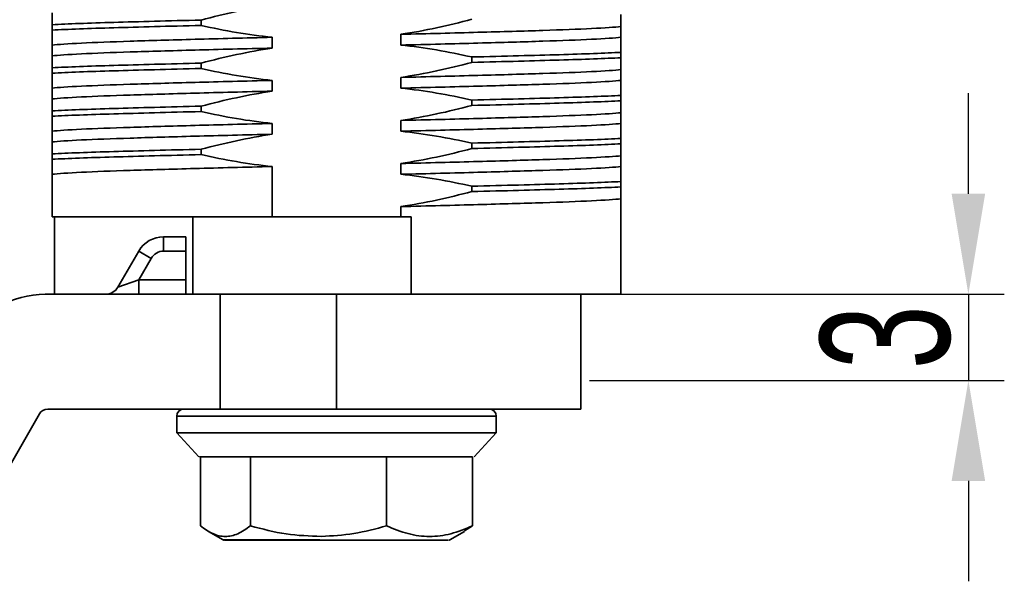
# Model space of a CAD drawing. Header units: millimetres. Extents: x 3087 to 3354, y 1301 to 1530.
# Tile 4 of 15: x 3164 to 3199, y 1399 to 1419. Entities that reach past the tile are written whole.
import ezdxf

# ---------------------------------------------------------------- set-up
doc = ezdxf.new("R2010")
doc.units = ezdxf.units.MM
doc.layers.add('尺寸线层', color=3, linetype='Continuous', lineweight=18)
doc.layers.add('粗实线层', color=7, linetype='Continuous', lineweight=35)
doc.styles.add('标准', font='txt', dxfattribs={"width": 0.667})
doc.dimstyles.new('对齐', dxfattribs={"dimtxt": 3, "dimasz": 2.5, "dimexe": 1.25, "dimexo": 0.625, "dimtad": 1, "dimdsep": 46, "dimtxsty": '标准', "dimcen": 2.5, "dimclrd": 3, "dimclre": 3, "dimclrt": 3, "dimadec": 0, "dimazin": 0, "dimtfac": 1, "dimtmove": 0, "dimatfit": 3, "dimfxl": 1, "dimarcsym": 0})

# ---------------------------------------------------------------- blocks, each defined once
blk = doc.blocks.new('*D18')
at = {"layer": 'Defpoints', "color": 0, "transparency": 16777216}
for p in [(3184.449, 1409.394), (3183.673, 1406.394), (3197.49, 1406.394)]:
    blk.add_point(p, dxfattribs=at)
at = {"layer": '尺寸线层', "color": 3, "lineweight": -2, "transparency": 16777216}
for p, q in [((3197.49, 1412.894), (3197.49, 1416.394)), ((3185.074, 1409.394), (3198.74, 1409.394)), ((3197.49, 1409.394), (3197.49, 1406.394)), ((3184.298, 1406.394), (3198.74, 1406.394)), ((3197.49, 1402.894), (3197.49, 1399.394))]:
    blk.add_line(p, q, dxfattribs=at)
at = {"layer": '尺寸线层', "color": 3, "transparency": 16777216}
for points in [[(3196.907, 1412.894), (3198.074, 1412.894), (3197.49, 1409.394)], [(3196.907, 1402.894), (3198.074, 1402.894), (3197.49, 1406.394)]]:
    blk.add_solid(points, dxfattribs=at)
at = {"layer": '尺寸线层', "color": 3, "transparency": 16777216, "insert": (3194.615, 1407.894), "char_height": 4.5, "attachment_point": 5, "rotation": 90, "style": '标准'}
blk.add_mtext('3', dxfattribs=at)

msp = doc.modelspace()

# ---------------------------------------------------------------- linework, layer by layer
at = {"layer": '粗实线层', "linetype": 'Continuous'}
for p, q in [((3165.599, 1418.594), (3165.599, 1418.782)), ((3170.792, 1418.944), (3170.792, 1418.757)), ((3185.399, 1418.717), (3185.399, 1418.342)), ((3173.26, 1418.342), (3173.26, 1417.967)), ((3177.738, 1418.072), (3177.738, 1418.447)), ((3165.599, 1417.697), (3165.599, 1418.072)), ((3180.205, 1417.469), (3180.205, 1417.657)), ((3185.399, 1417.819), (3185.399, 1417.632)), ((3170.792, 1417.444), (3170.792, 1417.257)), ((3165.599, 1417.094), (3165.599, 1417.282)), ((3185.399, 1417.217), (3185.399, 1416.842)), ((3173.26, 1416.842), (3173.26, 1416.467)), ((3177.738, 1416.572), (3177.738, 1416.947)), ((3165.599, 1416.197), (3165.599, 1416.572)), ((3185.399, 1416.319), (3185.399, 1416.132)), ((3170.792, 1415.944), (3170.792, 1415.757)), ((3180.205, 1415.969), (3180.205, 1416.157)), ((3165.599, 1415.594), (3165.599, 1415.782)), ((3185.399, 1415.717), (3185.399, 1415.342)), ((3173.26, 1415.342), (3173.26, 1414.967)), ((3177.738, 1415.072), (3177.738, 1415.447)), ((3165.599, 1414.697), (3165.599, 1415.072)), ((3180.205, 1414.469), (3180.205, 1414.657)), ((3185.399, 1414.819), (3185.399, 1414.632)), ((3165.599, 1414.094), (3165.599, 1414.282)), ((3170.792, 1414.444), (3170.792, 1414.257)), ((3177.738, 1413.572), (3177.738, 1413.947)), ((3185.399, 1414.217), (3185.399, 1413.842)), ((3165.599, 1412.094), (3165.599, 1413.572)), ((3173.26, 1413.842), (3173.26, 1412.094)), ((3185.399, 1413.319), (3185.399, 1413.132)), ((3180.205, 1412.969), (3180.205, 1413.157)), ((3185.399, 1412.717), (3185.399, 1409.394)), ((3177.738, 1412.094), (3177.738, 1412.447)), ((3165.599, 1412.094), (3173.26, 1412.094)), ((3165.687, 1409.394), (3165.687, 1412.094)), ((3170.499, 1412.094), (3170.499, 1409.394)), ((3177.738, 1412.094), (3173.26, 1412.094)), ((3177.738, 1412.094), (3178.099, 1412.094)), ((3178.099, 1412.094), (3178.099, 1409.394)), ((3169.481, 1410.894), (3169.481, 1411.394)), ((3169.481, 1411.394), (3170.249, 1411.394)), ((3170.249, 1411.394), (3170.249, 1410.894)), ((3167.893, 1409.644), (3168.615, 1410.894)), ((3169.048, 1410.644), (3168.615, 1410.894)), ((3170.249, 1410.894), (3169.481, 1410.894)), ((3170.249, 1410.894), (3170.249, 1409.894)), ((3169.048, 1410.644), (3168.615, 1409.894)), ((3168.615, 1409.894), (3167.893, 1409.644)), ((3168.615, 1409.894), (3168.615, 1409.394)), ((3168.615, 1409.894), (3170.249, 1409.894)), ((3170.249, 1409.894), (3170.249, 1409.394)), ((3171.449, 1409.394), (3165.362, 1409.394)), ((3171.449, 1405.394), (3171.449, 1409.394)), ((3171.449, 1409.394), (3175.499, 1409.394)), ((3175.499, 1405.394), (3175.499, 1409.394)), ((3175.499, 1409.394), (3178.099, 1409.394)), ((3178.099, 1409.394), (3185.399, 1409.394)), ((3183.999, 1405.394), (3183.999, 1409.394)), ((3165.449, 1405.394), (3171.449, 1405.394)), ((3171.449, 1405.394), (3175.499, 1405.394)), ((3175.499, 1405.394), (3183.999, 1405.394)), ((3162.169, 1400.005), (3165.157, 1405.225)), ((3169.938, 1405.145), (3169.938, 1404.564)), ((3169.938, 1405.145), (3181.06, 1405.145)), ((3181.06, 1404.564), (3181.06, 1405.145)), ((3169.938, 1404.564), (3170.711, 1403.73)), ((3169.938, 1404.564), (3181.06, 1404.564)), ((3180.286, 1403.73), (3181.06, 1404.564)), ((3170.761, 1403.734), (3170.761, 1401.327)), ((3172.505, 1403.734), (3172.505, 1401.327)), ((3177.242, 1401.327), (3177.242, 1403.734)), ((3180.236, 1403.734), (3180.236, 1401.327)), ((3180.236, 1401.327), (3179.95, 1401.148)), ((3171.039, 1401.135), (3171.55, 1400.84)), ((3179.447, 1400.84), (3179.958, 1401.135)), ((3171.55, 1400.84), (3174.913, 1400.84))]:
    msp.add_line(p, q, dxfattribs=at)
for centre, radius, start, end in [((3169.481, 1410.394), 1, 90, 150), ((3169.481, 1410.394), 0.5, 90, 150), ((3167.46, 1409.894), 0.5, 270, 330), ((3165.362, 1406.194), 3.2, 90, 150.2131), ((3165.449, 1405.058), 0.336, 90, 150.2131), ((3170.187, 1405.145), 0.249, 90, 180), ((3180.811, 1405.145), 0.249, 0, 90), ((3171.591, 1400.912), 0.083, 240, 270), ((3179.406, 1400.912), 0.083, 270, 300)]:
    msp.add_arc(centre, radius, start, end, dxfattribs=at)
for points in [[(3173.26, 1419.467), (3172.428, 1419.342), (3171.605, 1419.162), (3170.792, 1418.944)], [(3165.599, 1418.782), (3165.599, 1418.967), (3165.599, 1419.11), (3165.599, 1419.197)], [(3185.399, 1419.132), (3185.399, 1418.946), (3185.399, 1418.804), (3185.399, 1418.717)], [(3170.792, 1418.757), (3171.606, 1418.571), (3172.429, 1418.429), (3173.26, 1418.342)], [(3177.738, 1418.447), (3178.57, 1418.572), (3179.393, 1418.751), (3180.205, 1418.969)], [(3165.599, 1418.072), (3165.599, 1418.197), (3165.599, 1418.376), (3165.599, 1418.594)], [(3185.399, 1418.342), (3185.399, 1418.217), (3185.399, 1418.037), (3185.399, 1417.819)], [(3180.205, 1417.657), (3179.391, 1417.842), (3178.568, 1417.985), (3177.738, 1418.072)], [(3165.599, 1417.282), (3165.599, 1417.467), (3165.599, 1417.61), (3165.599, 1417.697)], [(3173.26, 1417.967), (3172.428, 1417.842), (3171.605, 1417.662), (3170.792, 1417.444)], [(3177.738, 1416.947), (3178.57, 1417.072), (3179.393, 1417.251), (3180.205, 1417.469)], [(3185.399, 1417.632), (3185.399, 1417.446), (3185.399, 1417.304), (3185.399, 1417.217)], [(3165.599, 1416.572), (3165.599, 1416.697), (3165.599, 1416.876), (3165.599, 1417.094)], [(3170.792, 1417.257), (3171.606, 1417.071), (3172.429, 1416.929), (3173.26, 1416.842)], [(3185.399, 1416.842), (3185.399, 1416.717), (3185.399, 1416.537), (3185.399, 1416.319)], [(3173.26, 1416.467), (3172.428, 1416.342), (3171.605, 1416.162), (3170.792, 1415.944)], [(3180.205, 1416.157), (3179.391, 1416.342), (3178.568, 1416.485), (3177.738, 1416.572)], [(3165.599, 1415.782), (3165.599, 1415.967), (3165.599, 1416.11), (3165.599, 1416.197)], [(3177.738, 1415.447), (3178.57, 1415.572), (3179.393, 1415.751), (3180.205, 1415.969)], [(3185.399, 1416.132), (3185.399, 1415.946), (3185.399, 1415.804), (3185.399, 1415.717)], [(3170.792, 1415.757), (3171.606, 1415.571), (3172.429, 1415.429), (3173.26, 1415.342)], [(3165.599, 1415.072), (3165.599, 1415.197), (3165.599, 1415.376), (3165.599, 1415.594)], [(3185.399, 1415.342), (3185.399, 1415.217), (3185.399, 1415.037), (3185.399, 1414.819)], [(3173.26, 1414.967), (3172.428, 1414.842), (3171.605, 1414.662), (3170.792, 1414.444)], [(3180.205, 1414.657), (3179.391, 1414.842), (3178.568, 1414.985), (3177.738, 1415.072)], [(3165.599, 1414.282), (3165.599, 1414.467), (3165.599, 1414.61), (3165.599, 1414.697)], [(3185.399, 1414.632), (3185.399, 1414.446), (3185.399, 1414.304), (3185.399, 1414.217)], [(3170.792, 1414.257), (3171.606, 1414.071), (3172.429, 1413.929), (3173.26, 1413.842)], [(3177.738, 1413.947), (3178.57, 1414.072), (3179.393, 1414.251), (3180.205, 1414.469)], [(3165.599, 1413.572), (3165.599, 1413.697), (3165.599, 1413.876), (3165.599, 1414.094)], [(3180.205, 1413.157), (3179.391, 1413.342), (3178.568, 1413.485), (3177.738, 1413.572)], [(3185.399, 1413.842), (3185.399, 1413.717), (3185.399, 1413.537), (3185.399, 1413.319)], [(3177.738, 1412.447), (3178.57, 1412.572), (3179.393, 1412.751), (3180.205, 1412.969)], [(3185.399, 1413.132), (3185.399, 1412.946), (3185.399, 1412.804), (3185.399, 1412.717)], [(3171.035, 1403.734), (3171.214, 1403.734), (3171.572, 1403.734), (3172.194, 1403.734), (3172.505, 1403.734)], [(3172.505, 1403.734), (3172.681, 1403.734), (3173.033, 1403.734), (3173.622, 1403.734), (3174.241, 1403.734), (3174.673, 1403.734), (3174.888, 1403.734)], [(3174.888, 1403.734), (3175.29, 1403.734), (3176.092, 1403.734), (3176.859, 1403.734), (3177.242, 1403.734)], [(3177.242, 1403.734), (3177.62, 1403.734), (3178.377, 1403.734), (3179.278, 1403.734), (3179.953, 1403.734), (3180.142, 1403.734), (3180.236, 1403.734)], [(3171.859, 1400.829), (3172.011, 1400.829), (3172.315, 1400.829), (3173.068, 1400.829), (3173.973, 1400.829), (3174.658, 1400.829), (3175.001, 1400.829)]]:
    msp.add_open_spline(points, degree=3, dxfattribs=at)
for points, knots in [([(3165.599, 1418.782), (3165.87, 1418.796), (3166.191, 1418.81), (3166.915, 1418.837), (3167.317, 1418.85), (3168.178, 1418.876), (3168.653, 1418.889), (3169.674, 1418.916), (3170.22, 1418.93), (3170.792, 1418.944)], [0, 0, 0, 0, 0.25, 0.25, 0.5, 0.5, 0.75, 0.75, 1, 1, 1, 1]), ([(3165.599, 1418.594), (3165.87, 1418.608), (3166.191, 1418.622), (3166.915, 1418.65), (3167.317, 1418.663), (3168.178, 1418.688), (3168.653, 1418.701), (3169.674, 1418.729), (3170.22, 1418.743), (3170.792, 1418.757)], [0, 0, 0, 0, 0.25, 0.25, 0.5, 0.5, 0.75, 0.75, 1, 1, 1, 1]), ([(3177.738, 1418.447), (3178.669, 1418.469), (3179.581, 1418.493), (3181.258, 1418.539), (3182.022, 1418.561), (3183.33, 1418.602), (3183.911, 1418.625), (3184.841, 1418.671), (3185.188, 1418.694), (3185.399, 1418.717)], [0, 0, 0, 0, 0.25, 0.25, 0.5, 0.5, 0.75, 0.75, 1, 1, 1, 1]), ([(3165.599, 1418.072), (3165.809, 1418.094), (3166.156, 1418.118), (3167.086, 1418.164), (3167.667, 1418.186), (3168.976, 1418.227), (3169.739, 1418.25), (3171.416, 1418.296), (3172.328, 1418.319), (3173.26, 1418.342)], [0, 0, 0, 0, 0.25, 0.25, 0.5, 0.5, 0.75, 0.75, 1, 1, 1, 1]), ([(3177.738, 1418.072), (3178.669, 1418.094), (3179.581, 1418.118), (3181.258, 1418.164), (3182.022, 1418.186), (3183.33, 1418.227), (3183.911, 1418.25), (3184.841, 1418.296), (3185.188, 1418.319), (3185.399, 1418.342)], [0, 0, 0, 0, 0.25, 0.25, 0.5, 0.5, 0.75, 0.75, 1, 1, 1, 1]), ([(3165.599, 1417.697), (3165.809, 1417.719), (3166.156, 1417.743), (3167.086, 1417.789), (3167.667, 1417.811), (3168.976, 1417.852), (3169.739, 1417.875), (3171.416, 1417.921), (3172.328, 1417.944), (3173.26, 1417.967)], [0, 0, 0, 0, 0.25, 0.25, 0.5, 0.5, 0.75, 0.75, 1, 1, 1, 1]), ([(3180.205, 1417.657), (3180.777, 1417.671), (3181.324, 1417.685), (3182.345, 1417.712), (3182.819, 1417.725), (3183.681, 1417.751), (3184.083, 1417.764), (3184.806, 1417.791), (3185.127, 1417.805), (3185.399, 1417.819)], [0, 0, 0, 0, 0.25, 0.25, 0.5, 0.5, 0.75, 0.75, 1, 1, 1, 1]), ([(3165.599, 1417.282), (3165.87, 1417.296), (3166.191, 1417.31), (3166.915, 1417.337), (3167.317, 1417.35), (3168.178, 1417.376), (3168.653, 1417.389), (3169.674, 1417.416), (3170.22, 1417.43), (3170.792, 1417.444)], [0, 0, 0, 0, 0.25, 0.25, 0.5, 0.5, 0.75, 0.75, 1, 1, 1, 1]), ([(3180.205, 1417.469), (3180.777, 1417.483), (3181.324, 1417.497), (3182.345, 1417.525), (3182.819, 1417.538), (3183.681, 1417.563), (3184.083, 1417.576), (3184.806, 1417.604), (3185.127, 1417.618), (3185.399, 1417.632)], [0, 0, 0, 0, 0.25, 0.25, 0.5, 0.5, 0.75, 0.75, 1, 1, 1, 1]), ([(3165.599, 1417.094), (3165.87, 1417.108), (3166.191, 1417.122), (3166.915, 1417.15), (3167.317, 1417.163), (3168.178, 1417.188), (3168.653, 1417.201), (3169.674, 1417.229), (3170.22, 1417.243), (3170.792, 1417.257)], [0, 0, 0, 0, 0.25, 0.25, 0.5, 0.5, 0.75, 0.75, 1, 1, 1, 1]), ([(3177.738, 1416.947), (3178.669, 1416.969), (3179.581, 1416.993), (3181.258, 1417.039), (3182.022, 1417.061), (3183.33, 1417.102), (3183.911, 1417.125), (3184.841, 1417.171), (3185.188, 1417.194), (3185.399, 1417.217)], [0, 0, 0, 0, 0.25, 0.25, 0.5, 0.5, 0.75, 0.75, 1, 1, 1, 1]), ([(3165.599, 1416.572), (3165.809, 1416.594), (3166.156, 1416.618), (3167.086, 1416.664), (3167.667, 1416.686), (3168.976, 1416.727), (3169.739, 1416.75), (3171.416, 1416.796), (3172.328, 1416.819), (3173.26, 1416.842)], [0, 0, 0, 0, 0.25, 0.25, 0.5, 0.5, 0.75, 0.75, 1, 1, 1, 1]), ([(3177.738, 1416.572), (3178.669, 1416.594), (3179.581, 1416.618), (3181.258, 1416.664), (3182.022, 1416.686), (3183.33, 1416.727), (3183.911, 1416.75), (3184.841, 1416.796), (3185.188, 1416.819), (3185.399, 1416.842)], [0, 0, 0, 0, 0.25, 0.25, 0.5, 0.5, 0.75, 0.75, 1, 1, 1, 1]), ([(3165.599, 1416.197), (3165.809, 1416.219), (3166.156, 1416.243), (3167.086, 1416.289), (3167.667, 1416.311), (3168.976, 1416.352), (3169.739, 1416.375), (3171.416, 1416.421), (3172.328, 1416.444), (3173.26, 1416.467)], [0, 0, 0, 0, 0.25, 0.25, 0.5, 0.5, 0.75, 0.75, 1, 1, 1, 1]), ([(3180.205, 1416.157), (3180.777, 1416.171), (3181.324, 1416.185), (3182.345, 1416.212), (3182.819, 1416.225), (3183.681, 1416.251), (3184.083, 1416.264), (3184.806, 1416.291), (3185.127, 1416.305), (3185.399, 1416.319)], [0, 0, 0, 0, 0.25, 0.25, 0.5, 0.5, 0.75, 0.75, 1, 1, 1, 1]), ([(3165.599, 1415.782), (3165.87, 1415.796), (3166.191, 1415.81), (3166.915, 1415.837), (3167.317, 1415.85), (3168.178, 1415.876), (3168.653, 1415.889), (3169.674, 1415.916), (3170.22, 1415.93), (3170.792, 1415.944)], [0, 0, 0, 0, 0.25, 0.25, 0.5, 0.5, 0.75, 0.75, 1, 1, 1, 1]), ([(3180.205, 1415.969), (3180.777, 1415.983), (3181.324, 1415.997), (3182.345, 1416.025), (3182.819, 1416.038), (3183.681, 1416.063), (3184.083, 1416.076), (3184.806, 1416.104), (3185.127, 1416.118), (3185.399, 1416.132)], [0, 0, 0, 0, 0.25, 0.25, 0.5, 0.5, 0.75, 0.75, 1, 1, 1, 1]), ([(3165.599, 1415.594), (3165.87, 1415.608), (3166.191, 1415.622), (3166.915, 1415.65), (3167.317, 1415.663), (3168.178, 1415.688), (3168.653, 1415.701), (3169.674, 1415.729), (3170.22, 1415.743), (3170.792, 1415.757)], [0, 0, 0, 0, 0.25, 0.25, 0.5, 0.5, 0.75, 0.75, 1, 1, 1, 1]), ([(3177.738, 1415.447), (3178.669, 1415.469), (3179.581, 1415.493), (3181.258, 1415.539), (3182.022, 1415.561), (3183.33, 1415.602), (3183.911, 1415.625), (3184.841, 1415.671), (3185.188, 1415.694), (3185.399, 1415.717)], [0, 0, 0, 0, 0.25, 0.25, 0.5, 0.5, 0.75, 0.75, 1, 1, 1, 1]), ([(3165.599, 1415.072), (3165.809, 1415.094), (3166.156, 1415.118), (3167.086, 1415.164), (3167.667, 1415.186), (3168.976, 1415.227), (3169.739, 1415.25), (3171.416, 1415.296), (3172.328, 1415.319), (3173.26, 1415.342)], [0, 0, 0, 0, 0.25, 0.25, 0.5, 0.5, 0.75, 0.75, 1, 1, 1, 1]), ([(3177.738, 1415.072), (3178.669, 1415.094), (3179.581, 1415.118), (3181.258, 1415.164), (3182.022, 1415.186), (3183.33, 1415.227), (3183.911, 1415.25), (3184.841, 1415.296), (3185.188, 1415.319), (3185.399, 1415.342)], [0, 0, 0, 0, 0.25, 0.25, 0.5, 0.5, 0.75, 0.75, 1, 1, 1, 1]), ([(3165.599, 1414.697), (3165.809, 1414.719), (3166.156, 1414.743), (3167.086, 1414.789), (3167.667, 1414.811), (3168.976, 1414.852), (3169.739, 1414.875), (3171.416, 1414.921), (3172.328, 1414.944), (3173.26, 1414.967)], [0, 0, 0, 0, 0.25, 0.25, 0.5, 0.5, 0.75, 0.75, 1, 1, 1, 1]), ([(3180.205, 1414.657), (3180.777, 1414.671), (3181.324, 1414.685), (3182.345, 1414.712), (3182.819, 1414.725), (3183.681, 1414.751), (3184.083, 1414.764), (3184.806, 1414.791), (3185.127, 1414.805), (3185.399, 1414.819)], [0, 0, 0, 0, 0.25, 0.25, 0.5, 0.5, 0.75, 0.75, 1, 1, 1, 1]), ([(3180.205, 1414.469), (3180.777, 1414.483), (3181.324, 1414.497), (3182.345, 1414.525), (3182.819, 1414.538), (3183.681, 1414.563), (3184.083, 1414.576), (3184.806, 1414.604), (3185.127, 1414.618), (3185.399, 1414.632)], [0, 0, 0, 0, 0.25, 0.25, 0.5, 0.5, 0.75, 0.75, 1, 1, 1, 1]), ([(3165.599, 1414.282), (3165.87, 1414.296), (3166.191, 1414.31), (3166.915, 1414.337), (3167.317, 1414.35), (3168.178, 1414.376), (3168.653, 1414.389), (3169.674, 1414.416), (3170.22, 1414.43), (3170.792, 1414.444)], [0, 0, 0, 0, 0.25, 0.25, 0.5, 0.5, 0.75, 0.75, 1, 1, 1, 1]), ([(3165.599, 1414.094), (3165.87, 1414.108), (3166.191, 1414.122), (3166.915, 1414.15), (3167.317, 1414.163), (3168.178, 1414.188), (3168.653, 1414.201), (3169.674, 1414.229), (3170.22, 1414.243), (3170.792, 1414.257)], [0, 0, 0, 0, 0.25, 0.25, 0.5, 0.5, 0.75, 0.75, 1, 1, 1, 1]), ([(3177.738, 1413.947), (3178.669, 1413.969), (3179.581, 1413.993), (3181.258, 1414.039), (3182.022, 1414.061), (3183.33, 1414.102), (3183.911, 1414.125), (3184.841, 1414.171), (3185.188, 1414.194), (3185.399, 1414.217)], [0, 0, 0, 0, 0.25, 0.25, 0.5, 0.5, 0.75, 0.75, 1, 1, 1, 1]), ([(3165.599, 1413.572), (3165.809, 1413.594), (3166.156, 1413.618), (3167.086, 1413.664), (3167.667, 1413.686), (3168.976, 1413.727), (3169.739, 1413.75), (3171.416, 1413.796), (3172.328, 1413.819), (3173.26, 1413.842)], [0, 0, 0, 0, 0.25, 0.25, 0.5, 0.5, 0.75, 0.75, 1, 1, 1, 1]), ([(3177.738, 1413.572), (3178.669, 1413.594), (3179.581, 1413.618), (3181.258, 1413.664), (3182.022, 1413.686), (3183.33, 1413.727), (3183.911, 1413.75), (3184.841, 1413.796), (3185.188, 1413.819), (3185.399, 1413.842)], [0, 0, 0, 0, 0.25, 0.25, 0.5, 0.5, 0.75, 0.75, 1, 1, 1, 1]), ([(3180.205, 1413.157), (3180.777, 1413.171), (3181.324, 1413.185), (3182.345, 1413.212), (3182.819, 1413.225), (3183.681, 1413.251), (3184.083, 1413.264), (3184.806, 1413.291), (3185.127, 1413.305), (3185.399, 1413.319)], [0, 0, 0, 0, 0.25, 0.25, 0.5, 0.5, 0.75, 0.75, 1, 1, 1, 1]), ([(3180.205, 1412.969), (3180.777, 1412.983), (3181.324, 1412.997), (3182.345, 1413.025), (3182.819, 1413.038), (3183.681, 1413.063), (3184.083, 1413.076), (3184.806, 1413.104), (3185.127, 1413.118), (3185.399, 1413.132)], [0, 0, 0, 0, 0.25, 0.25, 0.5, 0.5, 0.75, 0.75, 1, 1, 1, 1]), ([(3177.738, 1412.447), (3178.669, 1412.469), (3179.581, 1412.493), (3181.258, 1412.539), (3182.022, 1412.561), (3183.33, 1412.602), (3183.911, 1412.625), (3184.841, 1412.671), (3185.188, 1412.694), (3185.399, 1412.717)], [0, 0, 0, 0, 0.25, 0.25, 0.5, 0.5, 0.75, 0.75, 1, 1, 1, 1]), ([(3170.747, 1403.734), (3170.736, 1403.734), (3170.701, 1403.734), (3170.897, 1403.734), (3171.035, 1403.734)], [0, 0, 0, 0, 0.296711, 1, 1, 1, 1]), ([(3170.761, 1401.327), (3170.906, 1401.225), (3171.19, 1401.022), (3171.629, 1400.925), (3172.07, 1401.019), (3172.358, 1401.223), (3172.505, 1401.327)], [0, 0, 0, 0, 0.252497, 0.497116, 0.743207, 1, 1, 1, 1]), ([(3172.505, 1401.327), (3172.916, 1401.217), (3173.725, 1401.001), (3174.56, 1400.972), (3174.97, 1400.957)], [0, 0, 0, 0, 0.509373, 1, 1, 1, 1]), ([(3174.97, 1400.957), (3175.348, 1400.979), (3176.118, 1401.024), (3176.863, 1401.225), (3177.242, 1401.327)], [0, 0, 0, 0, 0.491351, 1, 1, 1, 1]), ([(3177.242, 1401.327), (3177.49, 1401.225), (3177.978, 1401.022), (3178.732, 1400.925), (3179.49, 1401.019), (3179.984, 1401.223), (3180.236, 1401.327)], [0, 0, 0, 0, 0.252497, 0.497116, 0.743207, 1, 1, 1, 1]), ([(3171.624, 1400.829), (3171.616, 1400.829), (3171.589, 1400.829), (3171.748, 1400.829), (3171.859, 1400.829)], [0, 0, 0, 0, 0.304648, 1, 1, 1, 1]), ([(3175.001, 1400.829), (3175.257, 1400.829), (3175.768, 1400.829), (3176.529, 1400.829), (3177.249, 1400.829), (3177.903, 1400.829), (3178.463, 1400.829), (3178.911, 1400.829), (3179.223, 1400.829), (3179.391, 1400.829), (3179.389, 1400.829), (3179.389, 1400.829)], [0, 0, 0, 0, 0.1155991, 0.2311982, 0.3467973, 0.4623964, 0.5779955, 0.6935946, 0.8091937, 0.9247929, 1, 1, 1, 1])]:
    msp.add_open_spline(points, degree=3, knots=knots, dxfattribs=at)

# ---------------------------------------------------------------- dimensions: what is measured, and where the dimension line sits
at = {"layer": '尺寸线层'}
dim = msp.add_linear_dim(base=(3197.49, 1406.394), p1=(3184.449, 1409.394), p2=(3183.673, 1406.394), angle=90, dimstyle='对齐', override={"dimtxt": 4.5, "dimasz": 3.5}, dxfattribs=at)
dim.commit()
dim.dimension.update_dxf_attribs({"geometry": '*D18', "text_midpoint": (3194.615, 1407.894)})

doc.saveas('drawing.dxf')
